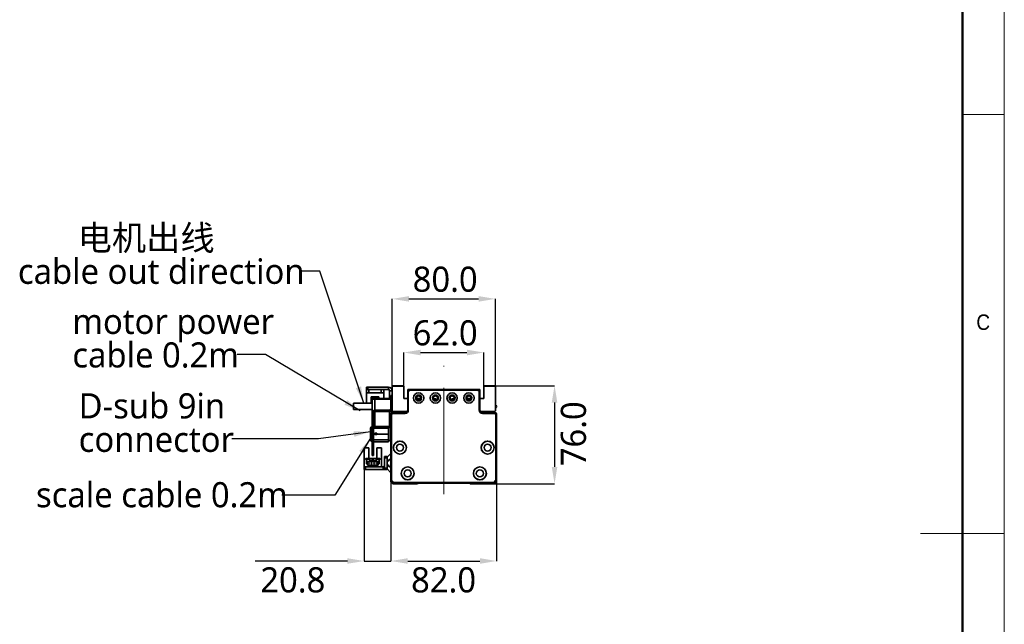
# Model space of a CAD drawing. Header units: millimetres. Extents: x 32 to 2698, y 32 to 1898.
# Tile 7 of 8: x 1934 to 2698, y 895 to 1364. Entities that reach past the tile are written whole.
import ezdxf

# ---------------------------------------------------------------- set-up
doc = ezdxf.new("R2010")
doc.units = ezdxf.units.MM
doc.header["$LTSCALE"] = 6.5
doc.header["$PDSIZE"] = -1
doc.linetypes.add('CENTERX2', pattern=[20.32, 12.7, -2.54, 2.54, -2.54])
doc.layers.add('DIMNS', color=7, linetype='Continuous')
doc.styles.add('SLDTEXTSTYLE0', font='GOTHIC.TTF', dxfattribs={"width": 0.913})
doc.styles.add('SLDTEXTSTYLE7', font='MSYH.TTC', dxfattribs={"bigfont": 'bigfont'})
doc.styles.add('SLDTEXTSTYLE9', font='MSYH.TTC')
doc.styles.get("Standard").update_dxf_attribs({"font": 'MSYH.TTC'})
doc.dimstyles.new('SLDDIMSTYLE0', dxfattribs={"dimtxt": 19.5, "dimasz": 13, "dimexe": 0, "dimexo": 0.0625, "dimgap": 4.875, "dimtad": 2, "dimdec": 1, "dimrnd": 1e-09, "dimzin": 4, "dimdsep": 46, "dimtxsty": 'SLDTEXTSTYLE9', "dimsah": 1, "dimcen": 0.09, "dimadec": 0, "dimazin": 1, "dimtfac": 1, "dimtdec": 1, "dimtofl": 0, "dimtmove": 0, "dimatfit": 3, "dimfxl": 0, "dimfrac": 2, "dimtolj": 1, "dimtzin": 12, "dimarcsym": 0})
doc.dimstyles.new('SLDDIMSTYLE2', dxfattribs={"dimtxt": 0.18, "dimasz": 13, "dimexe": 0, "dimexo": 0.0625, "dimgap": 0, "dimtad": 0, "dimtih": 1, "dimtoh": 1, "dimdec": 0, "dimrnd": 1e-09, "dimzin": 0, "dimdsep": 46, "dimtxsty": 'Standard', "dimsah": 1, "dimcen": 0.09, "dimadec": 0, "dimazin": 0, "dimtfac": 13, "dimtdec": 0, "dimtofl": 0, "dimtmove": 0, "dimatfit": 3, "dimfxl": 0, "dimfrac": 2, "dimtolj": 1, "dimtzin": 0, "dimarcsym": 0})
doc.dimstyles.new('SLDDIMSTYLE3', dxfattribs={"dimtxt": 19.5, "dimasz": 13, "dimexe": 0, "dimexo": 0.0625, "dimgap": 4.875, "dimtad": 2, "dimdec": 1, "dimrnd": 1e-09, "dimzin": 12, "dimdsep": 46, "dimtxsty": 'SLDTEXTSTYLE9', "dimsah": 1, "dimcen": 0.09, "dimadec": 0, "dimazin": 3, "dimtfac": 1, "dimtdec": 1, "dimtmove": 0, "dimatfit": 0, "dimfxl": 0, "dimfrac": 2, "dimtolj": 1, "dimtzin": 12, "dimarcsym": 0})

# ---------------------------------------------------------------- blocks, each defined once
blk = doc.blocks.new('_D_6')
at = {"layer": 'Defpoints', "color": 0}
for p in [(2293.76, 1105.65), (2231.76, 1079.56), (2293.76, 1079.56)]:
    blk.add_point(p, dxfattribs=at)
at = {"layer": 'DIMNS', "color": 0, "lineweight": -2}
for p, q in [((2231.76, 1079.62), (2231.76, 1105.65)), ((2244.76, 1105.65), (2280.76, 1105.65)), ((2293.76, 1079.62), (2293.76, 1105.65))]:
    blk.add_line(p, q, dxfattribs=at)
at = {"layer": 'DIMNS', "color": 0}
for points in [[(2244.76, 1107.82), (2244.76, 1103.48), (2231.76, 1105.65)], [(2280.76, 1103.48), (2280.76, 1107.82), (2293.76, 1105.65)]]:
    blk.add_solid(points, dxfattribs=at)
at = {"layer": 'DIMNS', "color": 0, "insert": (2263.84, 1130.68), "char_height": 19.5, "attachment_point": 2, "style": 'SLDTEXTSTYLE9'}
blk.add_mtext('\\A1;62.0', dxfattribs=at)
blk = doc.blocks.new('_D_7')
at = {"layer": 'Defpoints', "color": 0}
for p in [(2302.76, 1147.27), (2222.76, 1079.56), (2302.76, 1079.56)]:
    blk.add_point(p, dxfattribs=at)
at = {"layer": 'DIMNS', "color": 0, "lineweight": -2}
for p, q in [((2222.76, 1079.62), (2222.76, 1147.27)), ((2235.76, 1147.27), (2289.76, 1147.27)), ((2302.76, 1079.62), (2302.76, 1147.27))]:
    blk.add_line(p, q, dxfattribs=at)
at = {"layer": 'DIMNS', "color": 0}
for points in [[(2235.76, 1149.44), (2235.76, 1145.11), (2222.76, 1147.27)], [(2289.76, 1145.11), (2289.76, 1149.44), (2302.76, 1147.27)]]:
    blk.add_solid(points, dxfattribs=at)
at = {"layer": 'DIMNS', "color": 0, "insert": (2263.84, 1172.3), "char_height": 19.5, "attachment_point": 2, "style": 'SLDTEXTSTYLE9'}
blk.add_mtext('\\A1;80.0', dxfattribs=at)
blk = doc.blocks.new('_D_8')
at = {"layer": 'Defpoints', "color": 0}
for p in [(2302.46, 1079.86), (2302.26, 1003.86), (2348.67, 1003.86)]:
    blk.add_point(p, dxfattribs=at)
at = {"layer": 'DIMNS', "color": 0, "lineweight": -2}
for p, q in [((2302.52, 1079.86), (2348.67, 1079.86)), ((2348.67, 1066.86), (2348.67, 1016.86)), ((2302.32, 1003.86), (2348.67, 1003.86))]:
    blk.add_line(p, q, dxfattribs=at)
at = {"layer": 'DIMNS', "color": 0}
for points in [[(2350.83, 1066.86), (2346.5, 1066.86), (2348.67, 1079.86)], [(2346.5, 1016.86), (2350.83, 1016.86), (2348.67, 1003.86)]]:
    blk.add_solid(points, dxfattribs=at)
at = {"layer": 'DIMNS', "color": 0, "insert": (2353.54, 1042.6), "char_height": 19.5, "attachment_point": 2, "rotation": 90, "style": 'SLDTEXTSTYLE9'}
blk.add_mtext('\\A1;76.0', dxfattribs=at)
blk = doc.blocks.new('_D_9')
at = {"layer": 'Defpoints', "color": 0}
for p in [(2221.76, 1005.36), (2303.76, 1005.36), (2303.76, 943.86)]:
    blk.add_point(p, dxfattribs=at)
at = {"layer": 'DIMNS', "color": 0, "lineweight": -2}
for p, q in [((2221.76, 1005.3), (2221.76, 943.86)), ((2303.76, 1005.3), (2303.76, 943.86)), ((2234.76, 943.86), (2290.76, 943.86))]:
    blk.add_line(p, q, dxfattribs=at)
at = {"layer": 'DIMNS', "color": 0}
for points in [[(2234.76, 946.03), (2234.76, 941.7), (2221.76, 943.86)], [(2290.76, 941.7), (2290.76, 946.03), (2303.76, 943.86)]]:
    blk.add_solid(points, dxfattribs=at)
at = {"layer": 'DIMNS', "color": 0, "insert": (2262.6, 938.99), "char_height": 19.5, "attachment_point": 2, "style": 'SLDTEXTSTYLE9'}
blk.add_mtext('\\A1;82.0', dxfattribs=at)
blk = doc.blocks.new('_D_10')
at = {"layer": 'Defpoints', "color": 0}
for p in [(2200.96, 1014.86), (2221.76, 1005.36), (2221.76, 943.86)]:
    blk.add_point(p, dxfattribs=at)
at = {"layer": 'DIMNS', "color": 0, "lineweight": -2}
for p, q in [((2200.96, 1014.8), (2200.96, 943.86)), ((2221.76, 1005.3), (2221.76, 943.86)), ((2187.96, 943.86), (2116.37, 943.86)), ((2200.96, 943.86), (2221.76, 943.86)), ((2234.76, 943.86), (2247.76, 943.86))]:
    blk.add_line(p, q, dxfattribs=at)
at = {"layer": 'DIMNS', "color": 0}
for points in [[(2187.96, 941.7), (2187.96, 946.03), (2200.96, 943.86)], [(2234.76, 946.03), (2234.76, 941.7), (2221.76, 943.86)]]:
    blk.add_solid(points, dxfattribs=at)
at = {"layer": 'DIMNS', "color": 0, "insert": (2145.67, 938.99), "char_height": 19.5, "attachment_point": 2, "style": 'SLDTEXTSTYLE9'}
blk.add_mtext('\\A1;20.8', dxfattribs=at)
blk = doc.blocks.new('SW_NOTE_0_4')
at = {"layer": 'DIMNS', "color": 0, "char_height": 19.5, "attachment_point": 1}
for s, insert, style in [('       电机出线', (-218.94, 35.68), 'SLDTEXTSTYLE7'), ('cable out direction', (-218.94, 9.68), 'SLDTEXTSTYLE9')]:
    blk.add_mtext(s, dxfattribs=dict(at, insert=insert, style=style))
blk = doc.blocks.new('SW_NOTE_0_5')
at = {"layer": 'DIMNS', "color": 0, "char_height": 19.5, "attachment_point": 1, "style": 'SLDTEXTSTYLE9'}
for s, insert in [(' motor power ', (-134.3, 35.47)), (' cable 0.2m', (-134.3, 9.47))]:
    blk.add_mtext(s, dxfattribs=dict(at, insert=insert))
blk = doc.blocks.new('SW_NOTE_0_6')
at = {"layer": 'DIMNS', "color": 0, "char_height": 19.5, "attachment_point": 1, "style": 'SLDTEXTSTYLE9'}
for s, insert in [('D-sub 9in', (-118.78, 35.45)), ('connector', (-118.78, 9.45))]:
    blk.add_mtext(s, dxfattribs=dict(at, insert=insert))

msp = doc.modelspace()

# ---------------------------------------------------------------- linework, layer by layer
at = {"color": 7, "linetype": 'Continuous', "lineweight": 18}
for p, q in [((2697.5, 32.5), (2697.5, 1898)), ((2665, 1865.5), (2665, 65)), ((2665, 1290.25), (2697.5, 1290.25)), ((2697.5, 965.25), (2632.5, 965.25))]:
    msp.add_line(p, q, dxfattribs=at)
at = {"color": 7, "linetype": 'Continuous', "lineweight": 50}
msp.add_line((2665, 1865.5), (2665, 65), dxfattribs=at)
at = {"color": 7, "linetype": 'Continuous', "lineweight": 35}
for p, q in [((2202.7561873, 1076.8618486), (2202.7561873, 1078.861849)), ((2202.7561873, 1078.861849), (2203.7561894, 1078.861849)), ((2203.7561894, 1076.8618486), (2202.7561873, 1076.8618486)), ((2202.7561873, 1074.361851), (2202.7561873, 1076.8618486)), ((2203.7561894, 1078.861849), (2203.7561894, 1076.8618486)), ((2219.756192, 1078.861849), (2203.7561894, 1078.861849)), ((2219.756192, 1076.8618486), (2203.7561894, 1076.8618486)), ((2204.7561914, 1074.361851), (2204.7561914, 1076.8618486)), ((2214.1561903, 1076.8618486), (2214.1561903, 1074.361851)), ((2216.1561906, 1076.8618486), (2216.1561906, 1074.361851)), ((2219.756192, 1076.8618486), (2219.756192, 1078.861849)), ((2223.056192, 1079.861851), (2222.7561906, 1079.5618496)), ((2222.7561906, 1079.5618496), (2222.7561906, 1060.3618506)), ((2231.7561902, 1079.5618496), (2222.7561906, 1079.5618496)), ((2223.056192, 1079.861851), (2231.4561889, 1079.861851)), ((2231.4561889, 1079.861851), (2231.7561902, 1079.5618496)), ((2231.7561902, 1069.8618494), (2231.7561902, 1079.5618496)), ((2234.7561888, 1075.0618517), (2234.7561888, 1077.0618483)), ((2234.7561888, 1077.0618483), (2235.2561899, 1077.0618483)), ((2235.2561899, 1077.0618483), (2235.2561899, 1076.184725)), ((2235.2561899, 1077.0618483), (2290.2561896, 1077.0618483)), ((2236.756191, 1076.3618514), (2236.756191, 1076.8618486)), ((2236.756191, 1076.8618486), (2288.7561902, 1076.8618486)), ((2288.7561902, 1076.3618514), (2288.7561902, 1076.8618486)), ((2290.2561896, 1076.184725), (2290.2561896, 1077.0618483)), ((2290.2561896, 1077.0618483), (2290.7561906, 1077.0618483)), ((2290.7561906, 1077.0618483), (2290.7561906, 1075.0618517)), ((2294.0561906, 1079.861851), (2293.7561911, 1079.5618496)), ((2293.7561911, 1069.8618494), (2293.7561911, 1079.5618496)), ((2302.7561888, 1079.5618496), (2293.7561911, 1079.5618496)), ((2294.0561906, 1079.861851), (2302.4561912, 1079.861851)), ((2302.4561912, 1079.861851), (2302.7561888, 1079.5618496)), ((2302.7561888, 1079.5618496), (2302.7561888, 1060.3618506)), ((2202.7561873, 1074.361851), (2204.7561914, 1074.361851)), ((2202.7561873, 1066.3618497), (2202.7561873, 1074.361851)), ((2204.7561914, 1074.361851), (2214.1561903, 1074.361851)), ((2206.4561904, 1071.3618487), (2212.4561913, 1071.3618487)), ((2206.4561904, 1066.3618497), (2206.4561904, 1071.3618487)), ((2212.4561913, 1070.6618517), (2206.4561904, 1070.6618517)), ((2212.4561913, 1070.3618504), (2206.4561904, 1070.3618504)), ((2207.75619, 1069.8618494), (2207.256189, 1069.3618483)), ((2207.256189, 1058.8618494), (2207.256189, 1069.3618483)), ((2209.2561893, 1069.3618483), (2207.256189, 1069.3618483)), ((2207.75619, 1069.8618494), (2209.4632968, 1069.8618494)), ((2209.4632968, 1069.8618494), (2209.2561893, 1069.3618483)), ((2209.2561893, 1069.3618483), (2209.2561893, 1060.8618497)), ((2221.7561886, 1069.3618483), (2209.2561893, 1069.3618483)), ((2209.4632968, 1069.8618494), (2215.6561896, 1069.8618494)), ((2212.4561913, 1071.3618487), (2212.4561913, 1069.8618494)), ((2214.1561903, 1074.361851), (2216.1561906, 1074.361851)), ((2215.6561896, 1069.8618494), (2217.2561906, 1069.8618494)), ((2216.1561906, 1069.8618494), (2216.1561906, 1074.361851)), ((2217.2561906, 1069.8618494), (2221.7561886, 1069.8618494)), ((2222.7561906, 1075.8618503), (2220.7561903, 1075.8618503)), ((2220.7561903, 1069.8618494), (2220.7561903, 1075.8618503)), ((2221.7561886, 1072.3618507), (2222.7561906, 1072.3618507)), ((2221.7561886, 1071.3618487), (2221.7561886, 1072.3618507)), ((2221.7561886, 1061.8618518), (2221.7561886, 1071.3618487)), ((2222.7561906, 1071.3618487), (2221.7561886, 1071.3618487)), ((2234.7561888, 1069.8618494), (2231.7561902, 1069.8618494)), ((2234.7561888, 1074.8618483), (2234.7561888, 1075.0618517)), ((2234.7561888, 1075.0618517), (2234.7662136, 1075.0618517)), ((2234.7561888, 1060.8618497), (2234.7561888, 1074.8618483)), ((2235.2561899, 1074.8618483), (2234.7561888, 1074.8618483)), ((2235.2561899, 1074.8618483), (2235.2561899, 1060.8618497)), ((2288.7561902, 1076.3618514), (2236.756191, 1076.3618514)), ((2244.8286083, 1069.8618494), (2241.6837722, 1069.8618494)), ((2255.2147381, 1069.8618494), (2254.6837715, 1069.8618494)), ((2270.8286088, 1069.8618494), (2270.297642, 1069.8618494)), ((2283.8286091, 1069.8618494), (2280.6837721, 1069.8618494)), ((2290.2561896, 1060.8618497), (2290.2561896, 1074.8618483)), ((2290.2561896, 1074.8618483), (2290.7561906, 1074.8618483)), ((2290.7461658, 1075.0618517), (2290.7561906, 1075.0618517)), ((2290.7561906, 1074.8618483), (2290.7561906, 1075.0618517)), ((2290.7561906, 1074.8618483), (2290.7561906, 1060.8618497)), ((2293.7561911, 1069.8618494), (2290.7561906, 1069.8618494)), ((2207.256189, 1066.3618497), (2192.7561894, 1066.3618497)), ((2192.7561894, 1061.3618508), (2192.7561894, 1066.3618497)), ((2221.7561886, 1061.8618518), (2222.7561906, 1061.8618518)), ((2192.7561894, 1061.3618508), (2207.256189, 1061.3618508)), ((2208.256191, 1058.8618494), (2207.256189, 1058.8618494)), ((2207.256189, 1026.3618499), (2207.256189, 1058.8618494)), ((2208.256191, 1026.3618499), (2208.256191, 1058.8618494)), ((2209.2561893, 1060.8618497), (2209.2561893, 1059.8618496)), ((2209.2561893, 1060.8618497), (2220.7561903, 1060.8618497)), ((2209.2561893, 1059.8618496), (2209.2561893, 1048.3618505)), ((2209.2561893, 1059.8618496), (2220.7561903, 1059.8618496)), ((2220.5561906, 1059.8618496), (2220.5561906, 1048.3618505)), ((2220.7561903, 1059.8618496), (2220.7561903, 1060.8618497)), ((2222.7561906, 1059.8618496), (2220.7561903, 1059.8618496)), ((2221.7561886, 1057.3618501), (2221.7561886, 1057.8618493)), ((2222.2561896, 1057.3618501), (2221.7561886, 1057.3618501)), ((2221.7561886, 1006.3618492), (2221.7561886, 1057.3618501)), ((2222.2561896, 1057.3618501), (2222.2561896, 1006.5689567)), ((2222.7561906, 1059.8618496), (2222.7561906, 1060.3618506)), ((2222.7561906, 1060.3618506), (2223.2561916, 1059.8618496)), ((2222.7561906, 1058.8618494), (2223.2561916, 1058.8618494)), ((2234.4882399, 1059.8618496), (2223.2561916, 1059.8618496)), ((2223.2561916, 1058.3618503), (2223.2561916, 1058.8618494)), ((2223.2561916, 1058.8618494), (2232.7561885, 1058.8618494)), ((2232.7561885, 1058.3618503), (2223.2561916, 1058.3618503)), ((2232.7561885, 1058.3618503), (2232.7561885, 1058.8618494)), ((2235.2561899, 1060.8618497), (2234.7561888, 1060.8618497)), ((2290.7561906, 1060.8618497), (2290.2561896, 1060.8618497)), ((2302.2561915, 1059.8618496), (2291.0241395, 1059.8618496)), ((2292.7561909, 1058.8618494), (2302.2561915, 1058.8618494)), ((2292.7561909, 1058.8618494), (2292.7561909, 1058.3618503)), ((2302.2561915, 1058.3618503), (2292.7561909, 1058.3618503)), ((2302.2561915, 1059.8618496), (2302.7561888, 1060.3618506)), ((2302.2561915, 1058.8618494), (2302.7561888, 1058.8618494)), ((2302.2561915, 1058.8618494), (2302.2561915, 1058.3618503)), ((2303.2561898, 1006.5689567), (2303.2561898, 1057.3618501)), ((2303.7561908, 1057.3618501), (2303.2561898, 1057.3618501)), ((2303.7561908, 1057.8618493), (2303.7561908, 1057.3618501)), ((2303.7561908, 1057.3618501), (2303.7561908, 1006.3618492)), ((2205.9561893, 1046.8618493), (2205.9561893, 1042.3618504)), ((2208.256191, 1048.3618505), (2219.9561916, 1048.3618505)), ((2220.5561906, 1048.3618505), (2219.9561916, 1048.3618505)), ((2219.9561916, 1046.8618493), (2219.9561916, 1042.3618504)), ((2220.2561893, 1037.3618501), (2220.2561893, 1047.3618503)), ((2220.2561893, 1047.3618503), (2221.7561886, 1047.3618503)), ((2205.9561893, 1042.3618504), (2205.9561893, 1037.8618502)), ((2209.356191, 1042.3618504), (2208.256191, 1042.3618504)), ((2209.356191, 1043.16185), (2210.8561903, 1043.16185)), ((2209.356191, 1042.3618504), (2209.356191, 1043.16185)), ((2209.356191, 1043.1318502), (2210.8561903, 1043.1318502)), ((2209.356191, 1042.1318501), (2209.356191, 1042.3618504)), ((2209.356191, 1042.1318501), (2210.8561903, 1042.1318501)), ((2210.8561903, 1043.16185), (2210.8561903, 1042.3618504)), ((2219.9561916, 1042.3618504), (2210.8561903, 1042.3618504)), ((2210.8561903, 1042.3618504), (2210.8561903, 1042.1318501)), ((2219.9561916, 1042.3618504), (2219.9561916, 1037.8618502)), ((2201.0561884, 1031.7618501), (2204.7561914, 1031.7618501)), ((2201.0561884, 1022.86185), (2201.0561884, 1031.7618501)), ((2204.7561914, 1031.7618501), (2204.7561914, 1023.3618501)), ((2219.9561916, 1036.3618499), (2208.256191, 1036.3618499)), ((2210.7561886, 1023.3618501), (2210.7561886, 1031.7618501)), ((2210.7561886, 1031.7618501), (2214.4561917, 1031.7618501)), ((2214.4561917, 1031.7618501), (2214.4561917, 1022.86185)), ((2220.2561893, 1037.3618501), (2221.7561886, 1037.3618501)), ((2201.856187, 1022.86185), (2202.356188, 1023.3618501)), ((2204.956191, 1023.3618501), (2202.356188, 1023.3618501)), ((2204.956191, 1022.8118501), (2204.956191, 1023.3618501)), ((2204.956191, 1023.3618501), (2210.556189, 1023.3618501)), ((2207.256189, 1026.3618499), (2208.256191, 1026.3618499)), ((2207.256189, 1025.8618501), (2207.256189, 1026.3618499)), ((2208.256191, 1025.8618501), (2207.256189, 1025.8618501)), ((2208.256191, 1026.3618499), (2208.256191, 1025.8618501)), ((2210.556189, 1023.3618501), (2210.556189, 1022.8118501)), ((2213.156192, 1023.3618501), (2210.556189, 1023.3618501)), ((2213.156192, 1023.3618501), (2213.6561893, 1022.86185)), ((2216.7561896, 1023.8618502), (2216.7561896, 1024.8618499)), ((2216.7561896, 1024.8618499), (2218.7561899, 1024.8618499)), ((2218.7561899, 1023.8618502), (2216.7561896, 1023.8618502)), ((2216.7561896, 1015.8618498), (2216.7561896, 1023.8618502)), ((2218.7561899, 1024.8618499), (2218.7561899, 1024.2375858)), ((2218.7561899, 1021.8618499), (2218.7561899, 1024.2375858)), ((2218.7561899, 1015.8618498), (2218.7561899, 1023.8618502)), ((2218.8440584, 1024.4497178), (2221.6683239, 1027.2739821)), ((2200.9561867, 1014.8618497), (2200.9561867, 1016.86185)), ((2200.9561867, 1016.86185), (2201.0561884, 1016.86185)), ((2201.0561884, 1016.86185), (2201.0561884, 1022.86185)), ((2201.856187, 1022.86185), (2201.0561884, 1022.86185)), ((2214.4561917, 1016.86185), (2201.0561884, 1016.86185)), ((2201.9561887, 1016.86185), (2201.9561887, 1014.8618497)), ((2202.7561873, 1022.8118501), (2204.956191, 1022.8118501)), ((2202.7561873, 1019.3618504), (2202.7561873, 1022.8118501)), ((2203.5561934, 1019.3618504), (2202.7561873, 1019.3618504)), ((2203.5561934, 1021.0118504), (2211.9561903, 1021.0118504)), ((2203.5561934, 1019.3618504), (2203.5561934, 1021.0118504)), ((2203.5561934, 1018.3118503), (2203.5561934, 1019.3618504)), ((2204.7561914, 1018.3118503), (2203.5561934, 1018.3118503)), ((2204.5061909, 1019.9618503), (2204.5061909, 1019.4618502)), ((2205.0061919, 1019.9618503), (2204.5061909, 1019.9618503)), ((2204.5061909, 1019.4618502), (2205.0061919, 1019.4618502)), ((2204.7561914, 1017.5118498), (2204.7561914, 1018.3118503)), ((2210.7561886, 1018.3118503), (2204.7561914, 1018.3118503)), ((2210.7561886, 1017.5118498), (2204.7561914, 1017.5118498)), ((2205.3061895, 1022.8118501), (2204.956191, 1022.8118501)), ((2205.0061919, 1019.4618502), (2205.0061919, 1019.9618503)), ((2205.3061895, 1021.7118501), (2205.3061895, 1022.8118501)), ((2210.2061905, 1021.7118501), (2205.3061895, 1021.7118501)), ((2206.5061912, 1019.9618503), (2206.5061912, 1019.4618502)), ((2207.0061885, 1019.9618503), (2206.5061912, 1019.9618503)), ((2206.5061912, 1019.4618502), (2207.0061885, 1019.4618502)), ((2206.9561914, 1021.7118501), (2206.9561914, 1022.31185)), ((2206.9561914, 1022.31185), (2208.5561886, 1022.31185)), ((2207.0061885, 1019.4618502), (2207.0061885, 1019.9618503)), ((2208.5061915, 1019.9618503), (2208.5061915, 1019.4618502)), ((2209.0061888, 1019.9618503), (2208.5061915, 1019.9618503)), ((2208.5061915, 1019.4618502), (2209.0061888, 1019.4618502)), ((2208.5561886, 1021.7118501), (2208.5561886, 1022.31185)), ((2209.0061888, 1019.4618502), (2209.0061888, 1019.9618503)), ((2210.2061905, 1022.8118501), (2210.2061905, 1021.7118501)), ((2210.556189, 1022.8118501), (2210.2061905, 1022.8118501)), ((2210.5061919, 1019.9618503), (2210.5061919, 1019.4618502)), ((2211.0061891, 1019.9618503), (2210.5061919, 1019.9618503)), ((2210.5061919, 1019.4618502), (2211.0061891, 1019.4618502)), ((2210.556189, 1022.8118501), (2212.756189, 1022.8118501)), ((2210.7561886, 1018.3118503), (2210.7561886, 1017.5118498)), ((2211.9561903, 1018.3118503), (2210.7561886, 1018.3118503)), ((2211.0061891, 1019.4618502), (2211.0061891, 1019.9618503)), ((2211.9561903, 1021.0118504), (2211.9561903, 1019.3618504)), ((2211.9561903, 1019.3618504), (2211.9561903, 1018.3118503)), ((2212.756189, 1019.3618504), (2211.9561903, 1019.3618504)), ((2212.756189, 1022.8118501), (2212.756189, 1019.3618504)), ((2214.4561917, 1022.86185), (2213.6561893, 1022.86185)), ((2214.4561917, 1022.86185), (2214.4561917, 1016.86185)), ((2215.7561913, 1016.86185), (2214.4561917, 1016.86185)), ((2215.7561913, 1016.86185), (2215.7561913, 1014.8618497)), ((2216.7561896, 1015.8618498), (2218.7561899, 1015.8618498)), ((2216.7561896, 1014.8618497), (2216.7561896, 1015.8618498)), ((2218.7561899, 1015.4861142), (2218.7561899, 1017.8618501)), ((2219.9561916, 1021.5618504), (2219.0561913, 1021.5618504)), ((2219.0561913, 1018.1618496), (2219.9561916, 1018.1618496)), ((2220.2561893, 1022.4118499), (2220.2561893, 1021.8618499)), ((2220.2561893, 1017.8618501), (2220.2561893, 1017.3118502)), ((2221.7561886, 1022.7118498), (2220.5561906, 1022.7118498)), ((2220.5561906, 1017.0118497), (2221.7561886, 1017.0118497)), ((2201.9561887, 1014.8618497), (2200.9561867, 1014.8618497)), ((2215.7561913, 1014.8618497), (2201.9561887, 1014.8618497)), ((2218.7561899, 1014.8618497), (2216.7561896, 1014.8618497)), ((2218.7561899, 1015.4861142), (2218.7561899, 1014.8618497)), ((2221.7561886, 1012.3618502), (2218.8440584, 1015.2739822)), ((2221.7561886, 1006.3618492), (2222.2561896, 1006.5689567)), ((2221.7561886, 1006.3618492), (2221.7561886, 1005.3618509)), ((2223.7561889, 1004.3618507), (2221.7561886, 1006.3618492)), ((2223.2561916, 1003.8618497), (2221.7561886, 1005.3618509)), ((2222.2561896, 1006.5689567), (2223.9632964, 1004.8618499)), ((2223.2561916, 1003.8618497), (2242.256191, 1003.8618497)), ((2223.7561889, 1004.3618507), (2223.9632964, 1004.8618499)), ((2301.7561905, 1004.3618507), (2223.7561889, 1004.3618507)), ((2223.9632964, 1004.8618499), (2301.549083, 1004.8618499)), ((2242.7561902, 1004.3618507), (2242.256191, 1003.8618497)), ((2283.2561903, 1003.8618497), (2282.7561893, 1004.3618507)), ((2283.2561903, 1003.8618497), (2302.2561915, 1003.8618497)), ((2301.549083, 1004.8618499), (2303.2561898, 1006.5689567)), ((2301.7561905, 1004.3618507), (2301.549083, 1004.8618499)), ((2303.7561908, 1006.3618492), (2301.7561905, 1004.3618507)), ((2303.7561908, 1005.3618509), (2302.2561915, 1003.8618497)), ((2303.7561908, 1006.3618492), (2303.2561898, 1006.5689567)), ((2303.7561908, 1005.3618509), (2303.7561908, 1006.3618492))]:
    msp.add_line(p, q, dxfattribs=at)
at = {"color": 8, "linetype": 'Continuous', "lineweight": 35}
for p, q in [((2207.256189, 1046.8618493), (2205.9561893, 1046.8618493)), ((2219.9561916, 1046.8618493), (2208.256191, 1046.8618493)), ((2205.9561893, 1037.8618502), (2207.256189, 1037.8618502)), ((2208.256191, 1037.8618502), (2219.9561916, 1037.8618502))]:
    msp.add_line(p, q, dxfattribs=at)
at = {"color": 7, "linetype": 'Continuous', "lineweight": 35, "flags": 128}
msp.add_lwpolyline([(2215.7561913, 1014.8618497), (2216.3414605, 1014.9194939), (2216.7561896, 1015.0334226)], dxfattribs=at)
at = {"color": 7, "linetype": 'Continuous', "lineweight": 35}
for centre, radius in [((2243.2561902, 1070.36185), 4), ((2243.2561902, 1070.36185), 2.25), ((2243.2561902, 1070.36185), 1.65), ((2256.2561902, 1070.36185), 4), ((2256.2561902, 1070.36185), 2.25), ((2256.2561902, 1070.36185), 1.65), ((2269.2561902, 1070.36185), 4), ((2269.2561902, 1070.36185), 2.25), ((2269.2561902, 1070.36185), 1.65), ((2282.2561902, 1070.36185), 4), ((2282.2561902, 1070.36185), 2.25), ((2282.2561902, 1070.36185), 1.65), ((2228.7561902, 1031.86185), 5.025), ((2228.7561902, 1031.86185), 5), ((2228.7561902, 1031.86185), 2.75), ((2296.7561902, 1031.86185), 5.025), ((2296.7561902, 1031.86185), 5), ((2296.7561902, 1031.86185), 2.75), ((2234.7561902, 1011.86185), 5.025), ((2234.7561902, 1011.86185), 5), ((2290.7561902, 1011.86185), 5.025), ((2290.7561902, 1011.86185), 5), ((2234.7561902, 1011.86185), 2.75), ((2290.7561902, 1011.86185), 2.75)]:
    msp.add_circle(centre, radius, dxfattribs=at)
for centre, radius, start, end in [((2219.7561902, 1075.86185), 3, 0, 90), ((2219.7561902, 1075.86185), 1, 0, 90), ((2236.7561902, 1074.86185), 2, 90, 180), ((2288.7561902, 1074.86185), 2, 0, 90), ((2236.7561902, 1074.86185), 1.5, 90, 180), ((2255.2147383, 1066.86185), 3, 46.9535255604, 90), ((2270.297642, 1066.86185), 3, 90, 133.0464744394), ((2288.7561902, 1074.86185), 1.5, 0, 90), ((2220.7561902, 1061.86185), 1, 270, 0), ((2220.7561902, 1061.86185), 2, 270, 0), ((2302.4561902, 1063.86185), 1.25, 283.8865403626, 76.1134596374), ((2209.2561902, 1058.86185), 2, 90, 180), ((2209.2561902, 1058.86185), 1, 90, 180), ((2222.7561902, 1057.86185), 1, 90, 180), ((2223.2561902, 1057.36185), 1.5, 90, 180), ((2223.2561902, 1057.36185), 1, 90, 180), ((2232.7561902, 1060.86185), 2.5, 270, 0), ((2232.7561902, 1060.86185), 2, 270, 0), ((2292.7561902, 1060.86185), 2.5, 180, 270), ((2292.7561902, 1060.86185), 2, 180, 270), ((2302.2561902, 1057.36185), 1.5, 0, 90), ((2302.2561902, 1057.36185), 1, 0, 90), ((2302.7561902, 1057.86185), 1, 0, 90), ((2207.4561902, 1046.86185), 1.5, 97.6622556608, 180), ((2207.4561902, 1037.86185), 1.5, 180, 262.3377443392), ((2219.0561902, 1024.2375859), 0.3, 135.0000000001, 180), ((2221.4561902, 1027.4861141), 0.3, 315, 0), ((2215.7561902, 1017.86185), 1, 270, 0), ((2219.0561902, 1021.86185), 0.3, 180, 270), ((2219.0561902, 1017.86185), 0.3, 90, 180), ((2219.9561902, 1021.86185), 0.3, 270, 0), ((2219.9561902, 1017.86185), 0.3, 0, 90), ((2220.5561902, 1022.41185), 0.3, 90, 180), ((2220.5561902, 1017.31185), 0.3, 180, 270), ((2219.0561902, 1015.4861141), 0.3, 180, 225)]:
    msp.add_arc(centre, radius, start, end, dxfattribs=at)
for points, knots in [([(2219.9561916, 1048.3618505), (2219.9561916, 1048.3393019), (2219.9561916, 1048.2942045), (2219.9561916, 1047.9473372), (2219.9561916, 1047.451517), (2219.9561916, 1047.0584052), (2219.9561916, 1046.8618493)], [0, 0, 0, 0, 0.24999881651, 0.50000093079, 0.75000039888, 1, 1, 1, 1]), ([(2207.256189, 1042.3618504), (2207.128793, 1042.3618504), (2206.8058775, 1042.3618504), (2206.3716625, 1042.3618504), (2206.023593, 1042.3618504), (2205.9786571, 1042.3618504), (2205.9561893, 1042.3618504)], [0, 0, 0, 0, 0.1784364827, 0.452289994, 0.7261473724, 1, 1, 1, 1]), ([(2205.9561893, 1042.3618504), (2205.9786571, 1042.3618504), (2206.023593, 1042.3618504), (2206.3716625, 1042.3618504), (2206.8058775, 1042.3618504), (2207.128793, 1042.3618504), (2207.256189, 1042.3618504)], [0, 0, 0, 0, 0.2738526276, 0.547710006, 0.8215635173, 1, 1, 1, 1]), ([(2219.9561916, 1037.8618502), (2219.9561916, 1037.6652946), (2219.9561916, 1037.272183), (2219.9561916, 1036.776363), (2219.9561916, 1036.429494), (2219.9561916, 1036.3843978), (2219.9561916, 1036.3618499)], [0, 0, 0, 0, 0.249999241, 0.49999890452, 0.75000126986, 1, 1, 1, 1])]:
    msp.add_open_spline(points, degree=3, knots=knots, dxfattribs=at)
at = {"layer": 'DIMNS', "color": 7, "linetype": 'CENTERX2', "lineweight": 18}
msp.add_line((2262.7561902, 995.7629613), (2262.7561902, 1095.2128001), dxfattribs=at)

# ---------------------------------------------------------------- block references
at = {"layer": 'DIMNS'}
for name, p in [('SW_NOTE_0_4', (2151.3993338, 1168.7436558)), ('SW_NOTE_0_5', (2102.3902321, 1104.0670389)), ('SW_NOTE_0_6', (2098.3794682, 1038.5819643))]:
    msp.add_blockref(name, p, dxfattribs=at)

# ---------------------------------------------------------------- texts
at = {"color": 7, "linetype": 'Continuous', "lineweight": 0, "insert": (2675.8333333, 1135.2009929), "char_height": 12.0385417, "attachment_point": 1, "style": 'SLDTEXTSTYLE0'}
msp.add_mtext('C', dxfattribs=at)
at = {"layer": 'DIMNS', "color": 7, "insert": (1946.5125345, 1005.0541362), "char_height": 19.5, "attachment_point": 1, "style": 'SLDTEXTSTYLE9'}
msp.add_mtext('scale cable 0.2m', dxfattribs=at)

# ---------------------------------------------------------------- dimensions: what is measured, and where the dimension line sits
at = {"layer": 'DIMNS'}
dim = msp.add_linear_dim(base=(2302.7561902, 1147.2731497), p1=(2222.7561902, 1079.56185), p2=(2302.7561902, 1079.56185), dimstyle='SLDDIMSTYLE0', dxfattribs=at)
dim.commit()
dim.dimension.update_dxf_attribs({"geometry": '_D_7', "text_midpoint": (2263.8361369, 1147.2731497), "dimtype": 160})
for base, p1, p2, angle, picture, middle in [((2293.7561902, 1105.6489466), (2231.7561902, 1079.56185), (2293.7561902, 1079.56185), 0, '_D_6', (2263.8361369, 1105.6489466)), ((2348.6674624, 1003.86185), (2302.4561902, 1079.86185), (2302.2561902, 1003.86185), 90, '_D_8', (2348.6674624, 1042.595932))]:
    dim = msp.add_linear_dim(base=base, p1=p1, p2=p2, angle=angle, dimstyle='SLDDIMSTYLE0', dxfattribs=at)
    dim.commit()
    dim.dimension.update_dxf_attribs({"geometry": picture, "text_midpoint": middle, "dimtype": 160})
at = {"layer": 'DIMNS', "color": 7}
for base, p1, p2, dimstyle, picture, middle in [((2221.7561902, 943.86185), (2200.9561902, 1014.86185), (2221.7561902, 1005.36185), 'SLDDIMSTYLE3', '_D_10', (2145.6652767, 943.86185)), ((2303.7561902, 943.86185), (2221.7561902, 1005.36185), (2303.7561902, 1005.36185), 'SLDDIMSTYLE0', '_D_9', (2262.5970499, 943.86185))]:
    dim = msp.add_linear_dim(base=base, p1=p1, p2=p2, dimstyle=dimstyle, dxfattribs=at)
    dim.commit()
    dim.dimension.update_dxf_attribs({"geometry": picture, "text_midpoint": middle, "dimtype": 160})

# ---------------------------------------------------------------- leaders
at = {"layer": 'DIMNS'}
for points in [[(2200.7241699, 1066.36185), (2166.4979729, 1168.7436558), (2151.3993338, 1168.7436558)], [(2197.982624, 1060.2719386), (2124.4449466, 1104.0670389), (2102.3902321, 1104.0670389)], [(2205.9561902, 1044.1452971), (2165.4648738, 1038.5819643), (2098.3794682, 1038.5819643)]]:
    msp.add_leader(points, dimstyle='SLDDIMSTYLE2', dxfattribs=at)
at = {"layer": 'DIMNS', "color": 7}
msp.add_leader([(2205.9561902, 1039.0954653), (2178.3056233, 995.0546023), (2137.0306233, 995.0546023)], dimstyle='SLDDIMSTYLE2', dxfattribs=at)

doc.saveas('drawing.dxf')
